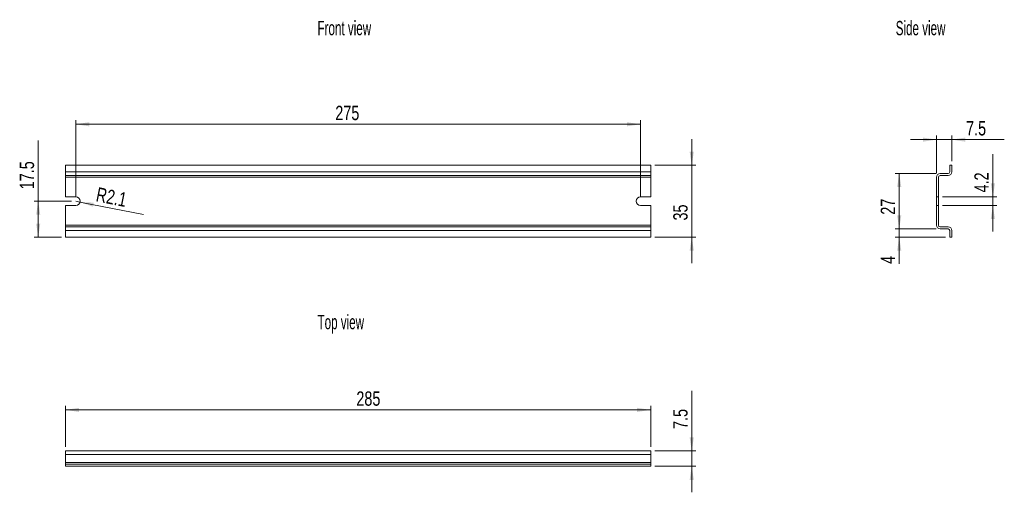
# Model space of a CAD drawing. Header units: millimetres. Extents: x 47 to 527, y 141 to 372.
import ezdxf

# ---------------------------------------------------------------- set-up
doc = ezdxf.new("R2010")
doc.units = ezdxf.units.MM
doc.header["$LTSCALE"] = 2
doc.styles.add('SLDTEXTSTYLE0', font='TXT', dxfattribs={"width": 0.605})
doc.styles.add('SLDTEXTSTYLE1', font='TXT', dxfattribs={"width": 0.75})
doc.dimstyles.new('SLDDIMSTYLE0', dxfattribs={"dimtxt": 7, "dimasz": 6.604, "dimexe": 0, "dimexo": 0.0625, "dimgap": 1.75, "dimtad": 1, "dimrnd": 1e-09, "dimzin": 12, "dimdsep": 46, "dimtxsty": 'SLDTEXTSTYLE1', "dimsah": 1, "dimcen": 0.09, "dimadec": 0, "dimazin": 3, "dimtfac": 1, "dimtofl": 0, "dimtmove": 0, "dimatfit": 3, "dimfxl": 1, "dimfrac": 2, "dimtolj": 1, "dimtzin": 12, "dimarcsym": 0})
doc.dimstyles.new('SLDDIMSTYLE1', dxfattribs={"dimtxt": 7, "dimasz": 6.604, "dimexe": 0, "dimexo": 0.0625, "dimgap": 1.75, "dimtad": 1, "dimrnd": 1e-09, "dimzin": 12, "dimdsep": 46, "dimtxsty": 'SLDTEXTSTYLE1', "dimsah": 1, "dimcen": 0.09, "dimadec": 0, "dimazin": 3, "dimtfac": 1, "dimtmove": 0, "dimatfit": 0, "dimfxl": 1, "dimfrac": 2, "dimtolj": 1, "dimtzin": 12, "dimarcsym": 0})
doc.dimstyles.new('SLDDIMSTYLE2', dxfattribs={"dimtxt": 7, "dimasz": 6.604, "dimexe": 0, "dimexo": 0.0625, "dimgap": 1.75, "dimtad": 1, "dimdec": 1, "dimrnd": 1e-09, "dimzin": 12, "dimdsep": 46, "dimtxsty": 'SLDTEXTSTYLE1', "dimsah": 1, "dimcen": 0.09, "dimadec": 0, "dimazin": 3, "dimtfac": 1, "dimtofl": 0, "dimtmove": 0, "dimatfit": 3, "dimfxl": 1, "dimfrac": 2, "dimtolj": 1, "dimtzin": 12, "dimarcsym": 0})
doc.dimstyles.new('SLDDIMSTYLE3', dxfattribs={"dimtxt": 7, "dimasz": 6.604, "dimexe": 0, "dimexo": 0.0625, "dimgap": 1.75, "dimtad": 1, "dimdec": 1, "dimrnd": 1e-09, "dimzin": 12, "dimdsep": 46, "dimtxsty": 'SLDTEXTSTYLE1', "dimsah": 1, "dimcen": 0, "dimadec": 0, "dimazin": 3, "dimtfac": 1, "dimtofl": 0, "dimtmove": 0, "dimatfit": 3, "dimfxl": 1, "dimfrac": 2, "dimtolj": 1, "dimtzin": 12, "dimarcsym": 0})
doc.dimstyles.new('SLDDIMSTYLE4', dxfattribs={"dimtxt": 7, "dimasz": 6.604, "dimexe": 0, "dimexo": 0.0625, "dimgap": 1.75, "dimtad": 1, "dimdec": 1, "dimrnd": 1e-09, "dimzin": 12, "dimdsep": 46, "dimtxsty": 'SLDTEXTSTYLE1', "dimsah": 1, "dimcen": 0.09, "dimadec": 0, "dimazin": 3, "dimtfac": 1, "dimtmove": 0, "dimatfit": 0, "dimfxl": 1, "dimfrac": 2, "dimtolj": 1, "dimtzin": 12, "dimarcsym": 0})
doc.dimstyles.new('SLDDIMSTYLE5', dxfattribs={"dimtxt": 7, "dimasz": 6.604, "dimexe": 0, "dimexo": 0.0625, "dimgap": 1.75, "dimtad": 1, "dimdec": 1, "dimrnd": 1e-09, "dimzin": 12, "dimdsep": 46, "dimtxsty": 'SLDTEXTSTYLE1', "dimsah": 1, "dimcen": 0.09, "dimadec": 0, "dimazin": 3, "dimtfac": 1, "dimtdec": 1, "dimtmove": 0, "dimatfit": 0, "dimfxl": 1, "dimfrac": 2, "dimtolj": 1, "dimtzin": 12, "dimarcsym": 0})

# ---------------------------------------------------------------- blocks, each defined once
blk = doc.blocks.new('*D1')
at = {"color": 7, "linetype": 'Continuous', "lineweight": 0}
for p, q in [((74.45, 285.27), (74.45, 322.77)), ((349.45, 285.27), (349.45, 322.77)), ((74.45, 320.77), (349.45, 320.77))]:
    blk.add_line(p, q, dxfattribs=at)
for points in [[(74.45, 320.77), (81.05, 319.75), (81.05, 321.78)], [(349.45, 320.77), (342.84, 321.78), (342.84, 319.75)]]:
    blk.add_solid(points, dxfattribs=at)
at = {"color": 7, "linetype": 'Continuous', "lineweight": 0, "insert": (200.85, 329.79, -3.65), "char_height": 7, "attachment_point": 1, "style": 'SLDTEXTSTYLE1'}
blk.add_mtext('275', dxfattribs=at)
blk = doc.blocks.new('*D2')
at = {"color": 7, "linetype": 'Continuous', "lineweight": 0}
for p, q in [((374.45, 300.77), (374.45, 313.47)), ((356.45, 300.77), (376.45, 300.77)), ((374.45, 300.77), (374.45, 265.77)), ((356.45, 265.77), (376.45, 265.77)), ((374.45, 265.77), (374.45, 253.07))]:
    blk.add_line(p, q, dxfattribs=at)
for points in [[(374.45, 300.77), (375.46, 307.37), (373.43, 307.37)], [(374.45, 265.77), (373.43, 259.16), (375.46, 259.16)]]:
    blk.add_solid(points, dxfattribs=at)
at = {"color": 7, "linetype": 'Continuous', "lineweight": 0, "insert": (365.42, 273.84, -3.65), "char_height": 7, "attachment_point": 1, "rotation": 90, "style": 'SLDTEXTSTYLE1'}
blk.add_mtext('35', dxfattribs=at)
blk = doc.blocks.new('*D3')
at = {"color": 7, "linetype": 'Continuous', "lineweight": 0}
for p, q in [((56.16, 283.27), (56.16, 312.87)), ((72.45, 283.27), (54.16, 283.27)), ((56.16, 283.27), (56.16, 265.77)), ((67.45, 265.77), (54.16, 265.77))]:
    blk.add_line(p, q, dxfattribs=at)
for points in [[(56.16, 283.27), (55.15, 276.66), (57.18, 276.66)], [(56.16, 265.77), (57.18, 272.37), (55.15, 272.37)]]:
    blk.add_solid(points, dxfattribs=at)
at = {"color": 7, "linetype": 'Continuous', "lineweight": 0, "insert": (47.14, 289.08, -3.65), "char_height": 7, "attachment_point": 1, "rotation": 90, "style": 'SLDTEXTSTYLE1'}
blk.add_mtext('17.5', dxfattribs=at)
blk = doc.blocks.new('*D4')
at = {"color": 7, "linetype": 'Continuous', "lineweight": 0}
for q in [(74.45, 283.27), (107.37, 276.73)]:
    blk.add_line((76.51, 282.86), q, dxfattribs=at)
blk.add_solid([(76.51, 282.86), (82.79, 280.58), (83.18, 282.57)], dxfattribs=at)
at = {"color": 7, "linetype": 'Continuous', "lineweight": 0, "insert": (85.27, 290.15, -3.65), "char_height": 7, "attachment_point": 1, "rotation": 348.7776, "style": 'SLDTEXTSTYLE1'}
blk.add_mtext('R2.1', dxfattribs=at)
blk = doc.blocks.new('*D5')
at = {"color": 7, "linetype": 'Continuous', "lineweight": 0}
for p, q in [((493.62, 313.28), (480.92, 313.28)), ((493.62, 296.97), (493.62, 315.28)), ((493.62, 313.28), (501.12, 313.28)), ((501.12, 302.77), (501.12, 315.28)), ((501.12, 313.28), (526.68, 313.28))]:
    blk.add_line(p, q, dxfattribs=at)
for points in [[(493.62, 313.28), (487.01, 314.29), (487.01, 312.26)], [(501.12, 313.28), (507.72, 312.26), (507.72, 314.29)]]:
    blk.add_solid(points, dxfattribs=at)
at = {"color": 7, "linetype": 'Continuous', "lineweight": 0, "insert": (508.06, 322.3, 0.1), "char_height": 7, "attachment_point": 1, "style": 'SLDTEXTSTYLE1'}
blk.add_mtext('7.5', dxfattribs=at)
blk = doc.blocks.new('*D6')
at = {"color": 7, "linetype": 'Continuous', "lineweight": 0}
for p, q in [((493.42, 296.77), (473.5, 296.77)), ((475.5, 296.77), (475.5, 269.77)), ((493.42, 269.77), (473.5, 269.77))]:
    blk.add_line(p, q, dxfattribs=at)
for points in [[(475.5, 296.77), (474.49, 290.16), (476.52, 290.16)], [(475.5, 269.77), (476.52, 276.37), (474.49, 276.37)]]:
    blk.add_solid(points, dxfattribs=at)
at = {"color": 7, "linetype": 'Continuous', "lineweight": 0, "insert": (466.48, 276.68, 0.1), "char_height": 7, "attachment_point": 1, "rotation": 90, "style": 'SLDTEXTSTYLE1'}
blk.add_mtext('27', dxfattribs=at)
blk = doc.blocks.new('*D7')
at = {"color": 7, "linetype": 'Continuous', "lineweight": 0}
for p, q in [((475.5, 269.77), (475.5, 282.47)), ((493.42, 269.77), (473.5, 269.77)), ((475.5, 269.77), (475.5, 265.77)), ((498.12, 265.77), (473.5, 265.77)), ((475.5, 265.77), (475.5, 252.69))]:
    blk.add_line(p, q, dxfattribs=at)
for points in [[(475.5, 269.77), (476.52, 276.37), (474.49, 276.37)], [(475.5, 265.77), (474.49, 259.16), (476.52, 259.16)]]:
    blk.add_solid(points, dxfattribs=at)
at = {"color": 7, "linetype": 'Continuous', "lineweight": 0, "insert": (466.48, 252.69, 0.1), "char_height": 7, "attachment_point": 1, "rotation": 90, "style": 'SLDTEXTSTYLE1'}
blk.add_mtext('4', dxfattribs=at)
blk = doc.blocks.new('*D8')
at = {"color": 7, "linetype": 'Continuous', "lineweight": 0}
for p, q in [((521.12, 285.37), (521.12, 306.15)), ((496.62, 285.37), (523.12, 285.37)), ((521.12, 285.37), (521.12, 281.17)), ((496.62, 281.17), (523.12, 281.17)), ((521.12, 281.17), (521.12, 268.47))]:
    blk.add_line(p, q, dxfattribs=at)
for points in [[(521.12, 285.37), (522.13, 291.97), (520.1, 291.97)], [(521.12, 281.17), (520.1, 274.56), (522.13, 274.56)]]:
    blk.add_solid(points, dxfattribs=at)
at = {"color": 7, "linetype": 'Continuous', "lineweight": 0, "insert": (512.09, 287.53, 0.1), "char_height": 7, "attachment_point": 1, "rotation": 90, "style": 'SLDTEXTSTYLE1'}
blk.add_mtext('4.2', dxfattribs=at)
blk = doc.blocks.new('*D9')
at = {"color": 7, "linetype": 'Continuous', "lineweight": 0}
for p, q in [((374.45, 161.51), (374.45, 190.82)), ((356.45, 161.51), (376.45, 161.51)), ((374.45, 161.51), (374.45, 154.01)), ((356.45, 154.01), (376.45, 154.01)), ((374.45, 154.01), (374.45, 141.31))]:
    blk.add_line(p, q, dxfattribs=at)
for points in [[(374.45, 161.51), (375.46, 168.11), (373.43, 168.11)], [(374.45, 154.01), (373.43, 147.4), (375.46, 147.4)]]:
    blk.add_solid(points, dxfattribs=at)
at = {"color": 7, "linetype": 'Continuous', "lineweight": 0, "insert": (365.42, 172.2, 0.1), "char_height": 7, "attachment_point": 1, "rotation": 90, "style": 'SLDTEXTSTYLE1'}
blk.add_mtext('7.5', dxfattribs=at)
blk = doc.blocks.new('*D10')
at = {"color": 7, "linetype": 'Continuous', "lineweight": 0}
for p, q in [((69.45, 163.51), (69.45, 183.51)), ((354.45, 163.51), (354.45, 183.51)), ((354.45, 181.51), (69.45, 181.51))]:
    blk.add_line(p, q, dxfattribs=at)
for points in [[(69.45, 181.51), (76.05, 180.49), (76.05, 182.52)], [(354.45, 181.51), (347.84, 182.52), (347.84, 180.49)]]:
    blk.add_solid(points, dxfattribs=at)
at = {"color": 7, "linetype": 'Continuous', "lineweight": 0, "insert": (211.1, 190.53, 0.1), "char_height": 7, "attachment_point": 1, "style": 'SLDTEXTSTYLE1'}
blk.add_mtext('285', dxfattribs=at)

msp = doc.modelspace()

# ---------------------------------------------------------------- linework, layer by layer
at = {"color": 7, "linetype": 'Continuous', "lineweight": 15}
for p, q in [((69.447, 300.766), (69.447, 297.566)), ((354.447, 300.766), (69.447, 300.766)), ((354.447, 297.566), (69.447, 297.566)), ((69.447, 297.566), (69.447, 295.766)), ((354.447, 300.766), (354.447, 297.566)), ((354.447, 297.566), (354.447, 295.766)), ((500.117, 297.566), (500.117, 300.766)), ((500.117, 300.766), (501.117, 300.766)), ((501.117, 300.766), (501.117, 297.566)), ((354.447, 295.766), (69.447, 295.766)), ((69.447, 295.766), (69.447, 294.966)), ((354.447, 294.966), (69.447, 294.966)), ((69.447, 294.966), (69.447, 285.366)), ((354.447, 295.766), (354.447, 294.966)), ((354.447, 285.366), (354.447, 294.966)), ((493.617, 285.366), (493.617, 294.966)), ((494.617, 294.966), (494.617, 285.366)), ((495.417, 296.766), (499.317, 296.766)), ((499.317, 295.766), (495.417, 295.766)), ((69.447, 285.366), (74.447, 285.366)), ((349.447, 285.366), (354.447, 285.366)), ((493.617, 285.366), (494.617, 285.366)), ((493.617, 281.166), (493.617, 285.366)), ((494.617, 285.366), (494.617, 281.166)), ((74.447, 281.166), (69.447, 281.166)), ((69.447, 281.166), (69.447, 271.566)), ((354.447, 281.166), (349.447, 281.166)), ((354.447, 271.566), (354.447, 281.166)), ((493.617, 271.566), (493.617, 281.166)), ((493.617, 281.166), (494.617, 281.166)), ((494.617, 281.166), (494.617, 271.566)), ((69.447, 271.566), (354.447, 271.566)), ((69.447, 270.766), (69.447, 271.566)), ((354.447, 270.766), (69.447, 270.766)), ((69.447, 270.766), (69.447, 268.966)), ((69.447, 268.966), (69.447, 265.766)), ((354.447, 268.966), (69.447, 268.966)), ((354.447, 271.566), (354.447, 270.766)), ((354.447, 270.766), (354.447, 268.966)), ((354.447, 268.966), (354.447, 265.766)), ((495.417, 270.766), (499.317, 270.766)), ((499.317, 269.766), (495.417, 269.766)), ((500.117, 265.766), (500.117, 268.966)), ((501.117, 268.966), (501.117, 265.766)), ((69.447, 265.766), (354.447, 265.766)), ((501.117, 265.766), (500.117, 265.766)), ((69.447, 161.508), (354.447, 161.508)), ((69.447, 161.508), (69.447, 159.708)), ((354.447, 159.708), (69.447, 159.708)), ((69.447, 159.708), (69.447, 155.808)), ((354.447, 161.508), (354.447, 159.708)), ((354.447, 159.708), (354.447, 155.808)), ((69.447, 155.808), (354.447, 155.808)), ((69.447, 155.008), (69.447, 155.808)), ((69.447, 155.008), (354.447, 155.008)), ((69.447, 155.008), (69.447, 154.008)), ((354.447, 154.008), (69.447, 154.008)), ((354.447, 155.808), (354.447, 155.008)), ((354.447, 154.008), (354.447, 155.008))]:
    msp.add_line(p, q, dxfattribs=at)
for centre, radius, start, end in [((499.317, 297.566), 0.8, 270, 0), ((499.317, 297.566), 1.8, 270, 0), ((495.417, 294.966), 1.8, 90, 180), ((495.417, 294.966), 0.8, 90, 180), ((74.447, 283.266), 2.1, 270, 90), ((349.447, 283.266), 2.1, 90, 270), ((495.417, 271.566), 1.8, 180, 270), ((495.417, 271.566), 0.8, 180, 270), ((499.317, 268.966), 1.8, 0, 90), ((499.317, 268.966), 0.8, 0, 90)]:
    msp.add_arc(centre, radius, start, end, dxfattribs=at)

# ---------------------------------------------------------------- texts
at = {"color": 7, "linetype": 'Continuous', "lineweight": 0, "char_height": 7, "attachment_point": 1, "style": 'SLDTEXTSTYLE0'}
for s, insert in [('Front view', (192.197, 371.168)), ('Side view', (473.795, 371.168)), ('Top view', (192.197, 227.821))]:
    msp.add_mtext(s, dxfattribs=dict(at, insert=insert))

# ---------------------------------------------------------------- dimensions: what is measured, and where the dimension line sits
at = {"color": 7, "linetype": 'Continuous', "lineweight": 0}
for base, p1, p2, dimstyle, picture, middle in [((349.447, 320.766), (74.447, 283.266), (349.447, 283.266), 'SLDDIMSTYLE0', '*D1', (211.453, 320.766)), ((501.117, 313.276), (493.617, 294.966), (501.117, 300.766), 'SLDDIMSTYLE4', '*D5', (517.373, 313.276)), ((69.447, 181.508), (354.447, 161.508), (69.447, 161.508), 'SLDDIMSTYLE0', '*D10', (221.697, 181.508))]:
    dim = msp.add_linear_dim(base=base, p1=p1, p2=p2, dimstyle=dimstyle, dxfattribs=at)
    dim.commit()
    dim.dimension.update_dxf_attribs({"geometry": picture, "text_midpoint": middle, "dimtype": 160})
for base, p1, p2, dimstyle, picture, middle in [((56.165, 265.766), (74.447, 283.266), (69.447, 265.766), 'SLDDIMSTYLE2', '*D3', (56.165, 300.974)), ((374.448, 265.766), (354.447, 300.766), (354.447, 265.766), 'SLDDIMSTYLE1', '*D2', (374.448, 281.852)), ((521.117, 281.166), (494.617, 285.366), (494.617, 281.166), 'SLDDIMSTYLE4', '*D8', (521.117, 296.837)), ((475.502, 269.766), (495.417, 296.766), (495.417, 269.766), 'SLDDIMSTYLE0', '*D6', (475.502, 284.694)), ((475.502, 265.766), (495.417, 269.766), (500.117, 265.766), 'SLDDIMSTYLE1', '*D7', (475.502, 258.117)), ((374.448, 154.008), (354.447, 161.508), (354.447, 154.008), 'SLDDIMSTYLE5', '*D9', (374.448, 181.508))]:
    dim = msp.add_linear_dim(base=base, p1=p1, p2=p2, angle=90, dimstyle=dimstyle, dxfattribs=at)
    dim.commit()
    dim.dimension.update_dxf_attribs({"geometry": picture, "text_midpoint": middle, "dimtype": 160})
dim = msp.add_radius_dim(center=(74.447, 283.266), mpoint=(76.507, 282.858), dimstyle='SLDDIMSTYLE3', dxfattribs=at)
dim.commit()
dim.dimension.update_dxf_attribs({"geometry": '*D4', "text_midpoint": (96.116, 278.967), "dimtype": 164})

doc.saveas('drawing.dxf')
